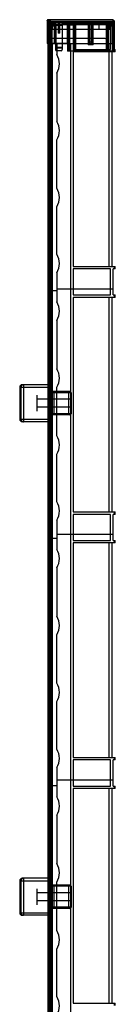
# Model space of a CAD drawing. Header units: millimetres. Extents: x 578 to 655, y 142 to 1573.
# Tile 2 of 2: x 578 to 655, y 775 to 1573. Entities that reach past the tile are written whole.
import ezdxf

# ---------------------------------------------------------------- set-up
doc = ezdxf.new("R2010")
doc.units = ezdxf.units.MM
doc.header["$LTSCALE"] = 111.795718
doc.layers.get('0').update_dxf_attribs({"linetype": 'CONTINUOUS'})
doc.layers.add('INTFCLR_14552', color=7, linetype='CONTINUOUS')
doc.layers.add('INTFCLR_40899', color=7, linetype='CONTINUOUS')

msp = doc.modelspace()

# ---------------------------------------------------------------- linework, layer by layer
at = {"color": 7}
for p, q in [((604.43, 1554.02), (604.43, 1571.25)), ((604.43, 1571.25), (651.93, 1570.42)), ((604.43, 1565.67), (651.93, 1565.67)), ((604.72, 1565.67), (604.72, 1571.25)), ((642.51, 1565.67), (642.51, 1570.59)), ((651.43, 1565.67), (651.43, 1570.43)), ((651.93, 1554.02), (651.93, 1570.42)), ((600.9, 1554.02), (600.9, 351.02)), ((600.9, 1554.02), (653.63, 1554.02)), ((601.56, 1554.02), (601.56, 351.02)), ((601.94, 351.02), (601.94, 1554.02)), ((602.83, 1554.02), (602.83, 351.02)), ((603.23, 1554.02), (603.23, 351.02)), ((604.73, 351.02), (604.73, 1554.02)), ((608.27, 1554.02), (608.27, 1545.12)), ((619.43, 161.02), (619.43, 1554.02)), ((621.43, 1554.02), (621.43, 1549.27)), ((621.43, 1549.27), (651.63, 1549.27)), ((651.63, 1549.27), (651.63, 1554.02)), ((653.63, 1549.27), (653.63, 1554.02)), ((653.63, 1549.27), (655.43, 1549.27)), ((654.43, 1549.27), (654.43, 1547.27)), ((655.43, 1547.27), (655.43, 1549.27)), ((621.43, 1547.27), (621.43, 1373.42)), ((655.43, 1547.27), (621.43, 1547.27)), ((650.33, 1547.27), (650.33, 1373.42)), ((652.83, 1373.42), (652.83, 1547.27)), ((608.27, 1530.12), (608.27, 1490.92)), ((608.27, 1436.72), (608.27, 1475.92)), ((608.27, 1383.22), (608.27, 1421.72)), ((621.43, 1373.42), (655.43, 1373.42)), ((654.43, 1373.42), (654.43, 1371.42)), ((655.43, 1371.42), (655.43, 1373.42)), ((608.27, 1368.22), (608.27, 1344.62)), ((621.43, 1371.42), (621.43, 1350.27)), ((651.63, 1371.42), (621.43, 1371.42)), ((651.63, 1350.27), (651.63, 1371.42)), ((653.63, 1350.27), (653.63, 1371.42)), ((655.43, 1371.42), (653.63, 1371.42)), ((608.27, 1353.52), (600.9, 1353.52)), ((653.63, 1355.02), (608.27, 1355.02)), ((621.43, 1350.27), (651.63, 1350.27)), ((653.63, 1350.27), (655.43, 1350.27)), ((654.43, 1350.27), (654.43, 1348.27)), ((655.43, 1348.27), (655.43, 1350.27)), ((621.43, 1348.27), (621.43, 1174.42)), ((655.43, 1348.27), (621.43, 1348.27)), ((650.33, 1348.27), (650.33, 1174.42)), ((652.83, 1174.42), (652.83, 1348.27)), ((608.27, 1329.62), (608.27, 1290.42)), ((608.27, 1236.22), (608.27, 1275.42)), ((608.27, 1182.72), (608.27, 1221.22)), ((621.43, 1174.42), (655.43, 1174.42)), ((654.43, 1174.42), (654.43, 1172.42)), ((655.43, 1172.42), (655.43, 1174.42)), ((608.27, 1167.72), (608.27, 1144.12)), ((621.43, 1172.42), (621.43, 1151.27)), ((651.63, 1172.42), (621.43, 1172.42)), ((651.63, 1151.27), (651.63, 1172.42)), ((653.63, 1151.27), (653.63, 1172.42)), ((655.43, 1172.42), (653.63, 1172.42)), ((608.27, 1153.02), (600.9, 1153.02)), ((653.63, 1156.02), (608.27, 1156.02)), ((621.43, 1151.27), (651.63, 1151.27)), ((621.43, 1149.27), (621.43, 975.42)), ((655.43, 1149.27), (621.43, 1149.27)), ((650.33, 1149.27), (650.33, 975.42)), ((652.83, 975.42), (652.83, 1149.27)), ((653.63, 1151.27), (655.43, 1151.27)), ((654.43, 1151.27), (654.43, 1149.27)), ((655.43, 1149.27), (655.43, 1151.27)), ((608.27, 1129.12), (608.27, 1089.92)), ((608.27, 1035.72), (608.27, 1074.92)), ((608.27, 982.22), (608.27, 1020.72)), ((621.43, 975.42), (655.43, 975.42)), ((654.43, 975.42), (654.43, 973.42)), ((655.43, 973.42), (655.43, 975.42)), ((608.27, 967.22), (608.27, 943.62)), ((621.43, 973.42), (621.43, 952.27)), ((651.63, 973.42), (621.43, 973.42)), ((651.63, 952.27), (651.63, 973.42)), ((653.63, 952.27), (653.63, 973.42)), ((655.43, 973.42), (653.63, 973.42)), ((608.27, 952.52), (600.9, 952.52)), ((653.63, 957.02), (608.27, 957.02)), ((621.43, 952.27), (651.63, 952.27)), ((621.43, 950.27), (621.43, 776.42)), ((655.43, 950.27), (621.43, 950.27)), ((650.33, 950.27), (650.33, 776.42)), ((652.83, 776.42), (652.83, 950.27)), ((653.63, 952.27), (655.43, 952.27)), ((654.43, 952.27), (654.43, 950.27)), ((655.43, 950.27), (655.43, 952.27)), ((608.27, 928.62), (608.27, 889.42)), ((608.27, 835.22), (608.27, 874.42)), ((608.27, 781.72), (608.27, 820.22)), ((621.43, 776.42), (655.43, 776.42)), ((654.43, 776.42), (654.43, 774.42)), ((655.43, 774.42), (655.43, 776.42))]:
    msp.add_line(p, q, dxfattribs=at)
for centre in [(595.2, 1537.62), (595.2, 1483.42), (595.2, 1429.22), (595.2, 1375.72), (595.2, 1337.12), (595.2, 1282.92), (595.2, 1228.72), (595.2, 1175.22), (595.2, 1136.62), (595.2, 1082.42), (595.2, 1028.22), (595.2, 974.72), (595.2, 936.12), (595.2, 881.92), (595.2, 827.72), (595.2, 774.22)]:
    msp.add_arc(centre, 15.06, 330.13717, 29.86283, dxfattribs=at)
at = {"layer": 'INTFCLR_14552', "color": 7}
for p, q in [((603.23, 1277.55), (580.23, 1277.55)), ((581.23, 1277.55), (581.23, 1247.55)), ((603.23, 1277.55), (603.23, 1247.55)), ((578.23, 1275.55), (578.23, 1249.55)), ((578.23, 1275.55), (603.23, 1275.55)), ((579.23, 1275.55), (579.23, 1249.55)), ((591.93, 1269.05), (591.93, 1256.05)), ((618.73, 1272.05), (603.23, 1272.05)), ((619.73, 1271.05), (603.23, 1271.05)), ((605.72, 1272.05), (605.72, 1253.05)), ((605.73, 1272.05), (605.73, 1253.05)), ((617.73, 1272.05), (617.73, 1253.05)), ((619.73, 1271.05), (619.73, 1254.05)), ((619.73, 1265.8), (591.93, 1265.8)), ((619.73, 1259.3), (591.93, 1259.3)), ((619.73, 1254.05), (603.23, 1254.05)), ((618.73, 1253.05), (603.23, 1253.05)), ((578.23, 1249.55), (603.23, 1249.55)), ((603.23, 1247.55), (580.23, 1247.55)), ((578.23, 875.55), (578.23, 849.55)), ((578.23, 875.55), (603.23, 875.55)), ((579.23, 875.55), (579.23, 849.55)), ((603.23, 877.55), (580.23, 877.55)), ((581.23, 877.55), (581.23, 847.55)), ((603.23, 877.55), (603.23, 847.55)), ((618.73, 872.05), (603.23, 872.05)), ((619.73, 871.05), (603.23, 871.05)), ((605.72, 872.05), (605.72, 853.05)), ((605.73, 872.05), (605.73, 853.05)), ((617.73, 872.05), (617.73, 853.05)), ((619.73, 871.05), (619.73, 854.05)), ((591.93, 869.05), (591.93, 856.05)), ((619.73, 865.8), (591.93, 865.8)), ((619.73, 859.3), (591.93, 859.3)), ((619.73, 854.05), (603.23, 854.05)), ((578.23, 849.55), (603.23, 849.55)), ((603.23, 847.55), (580.23, 847.55)), ((618.73, 853.05), (603.23, 853.05))]:
    msp.add_line(p, q, dxfattribs=at)
for centre, radius, start, end in [((580.23, 1275.55), 2, 90, 180), ((581.23, 1275.55), 2, 90, 180), ((618.73, 1271.05), 1, 0, 90), ((618.73, 1254.05), 1, 270, 360), ((580.23, 1249.55), 2, 180, 270), ((581.23, 1249.55), 2, 180, 270), ((580.23, 875.55), 2, 90, 180), ((581.23, 875.55), 2, 90, 180), ((618.73, 871.05), 1, 0, 90), ((618.73, 854.05), 1, 270, 360), ((580.23, 849.55), 2, 180, 270), ((581.23, 849.55), 2, 180, 270)]:
    msp.add_arc(centre, radius, start, end, dxfattribs=at)
for points, knots in [([(581.28, 1277.55), (581.1, 1277.55), (580.76, 1277.51), (580.28, 1277.32), (579.85, 1277.02), (579.5, 1276.6), (579.28, 1276.09), (579.23, 1275.73), (579.23, 1275.55)], [0, 0, 0, 0, 0.166131, 0.319747, 0.484431, 0.659461, 0.833334, 1, 1, 1, 1]), ([(579.23, 1249.55), (579.23, 1249.37), (579.28, 1249.01), (579.5, 1248.51), (579.85, 1248.09), (580.28, 1247.78), (580.76, 1247.59), (581.1, 1247.55), (581.28, 1247.55)], [0, 0, 0, 0, 0.167006, 0.340232, 0.514052, 0.678284, 0.832062, 1, 1, 1, 1]), ([(581.28, 877.55), (581.1, 877.55), (580.76, 877.51), (580.28, 877.32), (579.85, 877.02), (579.5, 876.6), (579.28, 876.09), (579.23, 875.73), (579.23, 875.55)], [0, 0, 0, 0, 0.166131, 0.319747, 0.484431, 0.659461, 0.833334, 1, 1, 1, 1]), ([(579.23, 849.55), (579.23, 849.37), (579.28, 849.01), (579.5, 848.51), (579.85, 848.09), (580.28, 847.78), (580.76, 847.59), (581.1, 847.55), (581.28, 847.55)], [0, 0, 0, 0, 0.167006, 0.340232, 0.514052, 0.678284, 0.832062, 1, 1, 1, 1])]:
    msp.add_open_spline(points, degree=3, knots=knots, dxfattribs=at)
at = {"layer": 'INTFCLR_40899', "color": 7}
for p, q in [((600.42, 1572.82), (600.42, 1554.02)), ((601.04, 1572.93), (601.04, 1554.02)), ((601.04, 1572.93), (602.03, 1572.93)), ((601.04, 1572.93), (601.43, 1572.93)), ((601.04, 1572.62), (602.03, 1572.62)), ((601.04, 1572.62), (601.43, 1572.62)), ((601.05, 1572.16), (601.05, 1554.02)), ((601.05, 1572.16), (602.03, 1572.16)), ((601.05, 1572.16), (601.43, 1572.16)), ((601.43, 1573.33), (601.43, 1554.02)), ((602.03, 1573.33), (601.43, 1573.33)), ((602.03, 1573.33), (601.43, 1573.33)), ((601.43, 1573.33), (602.03, 1573.33)), ((602.03, 1573.02), (601.43, 1573.02)), ((601.43, 1573.02), (602.03, 1573.02)), ((602.03, 1573.02), (601.43, 1573.02)), ((601.43, 1572.56), (601.43, 1554.02)), ((602.03, 1572.56), (601.43, 1572.56)), ((602.03, 1572.56), (601.43, 1572.56)), ((601.43, 1572.56), (602.03, 1572.56)), ((602.03, 1573.33), (602.03, 1554.02)), ((602.35, 1573.33), (602.03, 1573.33)), ((602.59, 1573.33), (602.24, 1573.33)), ((602.43, 1572.95), (602.43, 1554.02)), ((602.7, 1573.33), (602.49, 1573.33)), ((602.77, 1573.33), (602.69, 1573.33)), ((602.83, 1573.34), (602.83, 1573.35)), ((602.83, 1572.98), (602.83, 1572.61)), ((653.43, 1573.35), (653.43, 1570.51)), ((654.43, 1572.35), (654.43, 1547.92)), ((600.39, 1571.74), (600.39, 1554.02)), ((601.05, 1571.24), (602.03, 1571.24)), ((601.05, 1571.24), (601.43, 1571.24)), ((602.03, 1571.64), (601.43, 1571.64)), ((601.43, 1571.64), (602.03, 1571.64)), ((602.03, 1571.64), (601.43, 1571.64)), ((601.59, 1570.63), (601.59, 1554.02)), ((601.62, 1571.72), (601.62, 1554.02)), ((603.63, 1571.81), (602.07, 1571.81)), ((602.07, 1571.81), (602.07, 1554.02)), ((603.63, 1571.56), (602.07, 1571.56)), ((603.63, 1570.99), (602.07, 1570.99)), ((603.62, 1570.99), (602.07, 1570.99)), ((602.07, 1570.21), (603.63, 1570.21)), ((602.43, 1570.4), (602.43, 1570.4)), ((602.43, 1570.39), (602.44, 1570.38)), ((602.83, 1571.56), (602.83, 1570.8)), ((606.13, 1570.78), (602.84, 1570.78)), ((603.62, 1571.24), (603.63, 1570.99)), ((603.63, 1571.85), (603.63, 1571.81)), ((652.93, 1571.85), (603.63, 1571.85)), ((603.63, 1571.81), (603.63, 1571.56)), ((603.63, 1571.32), (603.63, 1571.56)), ((603.63, 1571.38), (634.93, 1571.38)), ((603.63, 1571.31), (603.63, 1571.32)), ((652.93, 1571.32), (603.63, 1571.32)), ((603.63, 1571.31), (603.63, 1570.99)), ((652.93, 1571.31), (603.63, 1571.31)), ((603.63, 1570.99), (603.63, 1570.21)), ((603.63, 1570.21), (603.63, 1570.01)), ((603.63, 1570.21), (603.63, 1570.01)), ((603.63, 1570.01), (603.63, 1569.78)), ((603.63, 1570.01), (606.13, 1570.01)), ((603.63, 1569.78), (603.63, 1569.53)), ((603.63, 1569.78), (603.63, 1569.52)), ((606.13, 1569.78), (603.63, 1569.78)), ((603.63, 1569.53), (605.93, 1569.53)), ((603.63, 1569.52), (603.63, 1554.02)), ((603.63, 1569.52), (607.13, 1569.52)), ((605.93, 1569.28), (603.63, 1569.28)), ((605.93, 1568.52), (603.63, 1568.52)), ((606.13, 1568.12), (603.63, 1568.12)), ((603.93, 1569.29), (603.93, 1554.02)), ((607.13, 1569.29), (603.93, 1569.29)), ((605.93, 1569.53), (605.93, 1554.02)), ((606.13, 1571.35), (606.13, 1570.78)), ((612.63, 1571.35), (606.13, 1571.35)), ((606.13, 1570.78), (606.13, 1570.01)), ((606.13, 1570.01), (606.13, 1569.78)), ((606.13, 1570.01), (606.13, 1569.78)), ((606.13, 1569.78), (606.13, 1554.02)), ((607.13, 1570.35), (607.13, 1570.04)), ((607.13, 1570.04), (607.13, 1569.52)), ((607.13, 1570.04), (607.13, 1569.52)), ((607.13, 1570.04), (609.18, 1570.04)), ((607.13, 1570.04), (609.18, 1570.04)), ((607.13, 1569.52), (607.13, 1549.09)), ((612.63, 1568.52), (607.13, 1568.52)), ((607.53, 1568.52), (607.53, 1554.02)), ((609.18, 1570.04), (609.18, 1570.35)), ((609.18, 1570.35), (609.18, 1570.04)), ((609.18, 1570.35), (610.68, 1570.35)), ((609.18, 1570.35), (610.68, 1570.35)), ((609.18, 1570.04), (609.18, 1562.52)), ((610.68, 1570.35), (610.68, 1570.04)), ((610.68, 1570.35), (610.68, 1570.04)), ((610.68, 1562.52), (610.68, 1570.04)), ((610.68, 1570.04), (612.63, 1570.04)), ((610.68, 1570.04), (612.63, 1570.04)), ((612.63, 1571.35), (612.63, 1570.97)), ((612.63, 1570.97), (612.63, 1570.04)), ((617.93, 1570.97), (612.63, 1570.97)), ((612.63, 1570.97), (617.93, 1570.97)), ((617.93, 1570.97), (612.63, 1570.97)), ((612.63, 1570.04), (612.63, 1569.52)), ((616.54, 1569.98), (612.63, 1569.98)), ((612.63, 1569.52), (612.63, 1549.09)), ((612.63, 1569.52), (618.43, 1569.52)), ((616.53, 1569.8), (616.53, 1554.02)), ((616.93, 1569.8), (616.53, 1569.8)), ((616.93, 1569.93), (616.54, 1569.98)), ((616.93, 1569.8), (616.93, 1569.84)), ((616.93, 1569.8), (616.93, 1547.92)), ((616.93, 1569.51), (622.93, 1569.51)), ((617.93, 1570.97), (617.93, 1570.51)), ((617.93, 1570.51), (617.93, 1547.92)), ((621.93, 1570.51), (617.93, 1570.51)), ((617.93, 1570.5), (621.93, 1570.51)), ((621.93, 1570.51), (617.93, 1570.5)), ((618.43, 1569.52), (618.42, 1569.07)), ((618.42, 1569.07), (621.42, 1569.06)), ((618.43, 1569.52), (618.43, 1569.06)), ((618.43, 1569.06), (618.43, 1547.92)), ((618.43, 1569.06), (621.43, 1569.06)), ((621.42, 1569.06), (621.43, 1569.52)), ((621.43, 1569.52), (621.43, 1569.06)), ((621.43, 1569.52), (652.93, 1569.52)), ((621.43, 1569.06), (621.43, 1547.92)), ((621.69, 1569.92), (621.78, 1569.94)), ((621.69, 1569.92), (621.69, 1569.42)), ((622.31, 1569.87), (621.69, 1569.92)), ((621.69, 1569.82), (622.31, 1569.87)), ((621.78, 1569.79), (621.69, 1569.82)), ((622.62, 1569.42), (621.69, 1569.42)), ((621.78, 1569.94), (621.78, 1569.42)), ((621.78, 1569.94), (622.62, 1569.87)), ((622.62, 1569.87), (621.78, 1569.79)), ((621.93, 1570.97), (621.93, 1570.51)), ((649.43, 1570.97), (621.93, 1570.97)), ((621.93, 1570.97), (621.93, 1570.51)), ((621.93, 1570.51), (621.93, 1547.92)), ((622.31, 1569.87), (622.31, 1569.42)), ((622.62, 1569.87), (622.62, 1569.42)), ((623.31, 1569.98), (622.92, 1569.93)), ((622.93, 1569.84), (622.93, 1569.8)), ((622.93, 1569.8), (622.93, 1547.92)), ((623.33, 1569.8), (622.93, 1569.8)), ((648.04, 1569.98), (623.31, 1569.98)), ((623.33, 1569.8), (623.33, 1547.92)), ((625.11, 1569.96), (625.15, 1569.98)), ((625.11, 1569.93), (625.11, 1569.96)), ((625.11, 1569.42), (625.11, 1569.93)), ((625.15, 1569.9), (625.11, 1569.93)), ((625.11, 1569.42), (626.75, 1569.42)), ((625.15, 1569.98), (625.28, 1570.01)), ((625.15, 1569.98), (625.15, 1569.42)), ((625.28, 1569.87), (625.15, 1569.9)), ((625.28, 1570.01), (625.46, 1570.03)), ((625.28, 1570.01), (625.28, 1569.42)), ((625.46, 1569.85), (625.28, 1569.87)), ((625.37, 1569.96), (625.37, 1569.42)), ((625.42, 1569.98), (625.42, 1569.42)), ((625.46, 1570.03), (625.46, 1569.42)), ((625.46, 1570.03), (625.68, 1570.03)), ((625.68, 1569.85), (625.46, 1569.85)), ((625.5, 1569.99), (625.5, 1569.42)), ((625.64, 1570), (625.64, 1569.42)), ((625.64, 1570), (626.48, 1570)), ((626.48, 1569.89), (625.64, 1569.89)), ((625.68, 1570.03), (625.68, 1569.42)), ((625.68, 1570.03), (626.75, 1570.03)), ((626.48, 1569.85), (625.68, 1569.85)), ((626.48, 1570), (626.48, 1569.85)), ((626.48, 1569.69), (626.48, 1569.85)), ((626.48, 1569.69), (626.48, 1569.42)), ((626.75, 1569.69), (626.48, 1569.69)), ((626.75, 1570.03), (626.75, 1569.69)), ((626.75, 1569.69), (626.75, 1569.42)), ((627.1, 1569.96), (627.15, 1569.98)), ((627.1, 1569.93), (627.1, 1569.96)), ((627.1, 1569.42), (627.1, 1569.93)), ((627.15, 1569.9), (627.1, 1569.93)), ((627.1, 1569.42), (628.74, 1569.42)), ((627.15, 1569.98), (627.28, 1570.01)), ((627.15, 1569.98), (627.15, 1569.42)), ((627.28, 1569.87), (627.15, 1569.9)), ((627.28, 1570.01), (627.46, 1570.03)), ((627.28, 1570.01), (627.28, 1569.42)), ((627.46, 1569.85), (627.28, 1569.87)), ((627.37, 1569.96), (627.37, 1569.42)), ((627.41, 1569.98), (627.41, 1569.42)), ((627.46, 1570.03), (627.46, 1569.42)), ((627.46, 1570.03), (627.68, 1570.03)), ((627.68, 1569.85), (627.46, 1569.85)), ((627.5, 1569.99), (627.5, 1569.42)), ((627.63, 1570), (627.63, 1569.42)), ((627.63, 1570), (628.48, 1570)), ((628.48, 1569.89), (627.63, 1569.89)), ((627.68, 1570.03), (627.68, 1569.42)), ((627.68, 1570.03), (628.74, 1570.03)), ((628.48, 1569.85), (627.68, 1569.85)), ((628.48, 1570), (628.48, 1569.85)), ((628.48, 1569.69), (628.48, 1569.85)), ((628.48, 1569.69), (628.48, 1569.42)), ((628.74, 1569.69), (628.48, 1569.69)), ((628.74, 1570.03), (628.74, 1569.69)), ((628.74, 1569.69), (628.74, 1569.42)), ((631.22, 1569.87), (632.07, 1569.94)), ((631.22, 1569.87), (631.22, 1569.42)), ((632.07, 1569.79), (631.22, 1569.87)), ((632.16, 1569.42), (631.22, 1569.42)), ((632.16, 1569.92), (631.54, 1569.87)), ((631.54, 1569.87), (631.54, 1569.42)), ((631.54, 1569.87), (632.16, 1569.82)), ((632.07, 1569.94), (632.07, 1569.42)), ((632.07, 1569.94), (632.16, 1569.92)), ((632.16, 1569.82), (632.07, 1569.79)), ((632.16, 1569.92), (632.16, 1569.42)), ((633.43, 1571.73), (633.43, 1571.7)), ((634.15, 1571.73), (633.43, 1571.73)), ((633.43, 1571.7), (633.43, 1570.69)), ((634.15, 1571.7), (633.43, 1571.7)), ((633.43, 1570.69), (633.43, 1570.58)), ((633.43, 1570.69), (634.15, 1570.69)), ((633.43, 1570.69), (634.15, 1570.69)), ((633.43, 1570.58), (633.43, 1570.65)), ((633.43, 1570.58), (633.43, 1553.02)), ((634.15, 1570.58), (633.43, 1570.58)), ((634.15, 1570.58), (633.43, 1570.58)), ((634.15, 1571.73), (634.15, 1553.02)), ((634.92, 1570.17), (634.93, 1570.51)), ((636.12, 1570.17), (634.92, 1570.17)), ((634.93, 1571.85), (634.93, 1571.75)), ((634.93, 1571.82), (636.13, 1571.82)), ((634.93, 1571.67), (634.93, 1571.75)), ((634.93, 1571.38), (634.93, 1571.67)), ((634.93, 1571.54), (636.13, 1571.54)), ((634.93, 1571.24), (634.93, 1571.38)), ((634.93, 1571.24), (634.93, 1570.76)), ((634.93, 1571.02), (636.13, 1571.02)), ((634.93, 1570.76), (634.93, 1570.51)), ((634.93, 1570.51), (634.93, 1570.17)), ((634.93, 1570.17), (634.93, 1553.02)), ((636.13, 1570.17), (634.93, 1570.17)), ((636.13, 1570.51), (636.12, 1570.17)), ((636.13, 1571.75), (636.13, 1571.85)), ((636.13, 1571.75), (636.13, 1571.67)), ((636.13, 1571.67), (636.13, 1571.38)), ((636.13, 1571.24), (636.13, 1571.38)), ((636.13, 1571.38), (652.93, 1571.38)), ((636.13, 1570.76), (636.13, 1571.24)), ((652.93, 1571.24), (636.13, 1571.24)), ((636.13, 1570.76), (636.13, 1570.51)), ((636.13, 1570.51), (636.13, 1570.17)), ((636.13, 1570.17), (636.13, 1553.02)), ((636.9, 1571.73), (636.9, 1553.02)), ((637.63, 1571.73), (636.9, 1571.73)), ((637.63, 1571.7), (636.9, 1571.7)), ((636.9, 1570.69), (637.63, 1570.69)), ((636.9, 1570.69), (637.63, 1570.69)), ((637.63, 1570.58), (636.9, 1570.58)), ((637.63, 1570.58), (636.9, 1570.58)), ((637.63, 1571.73), (637.63, 1571.7)), ((637.63, 1570.69), (637.63, 1571.7)), ((637.63, 1570.69), (637.63, 1570.58)), ((637.63, 1570.69), (637.63, 1570.62)), ((637.63, 1553.02), (637.63, 1570.58)), ((648.03, 1569.8), (648.03, 1547.92)), ((648.43, 1569.8), (648.03, 1569.8)), ((648.43, 1569.93), (648.04, 1569.98)), ((648.43, 1569.8), (648.43, 1569.84)), ((648.43, 1569.8), (648.43, 1547.92)), ((654.43, 1569.51), (648.43, 1569.51)), ((648.93, 1570.1), (648.93, 1569.87)), ((648.93, 1570.1), (652.93, 1570.1)), ((648.93, 1569.87), (648.93, 1570.1)), ((648.93, 1570.1), (652.92, 1570.1)), ((648.93, 1569.87), (648.93, 1568.12)), ((652.93, 1569.87), (648.93, 1569.87)), ((652.93, 1569.87), (648.93, 1569.87)), ((652.93, 1568.12), (648.93, 1568.12)), ((649.28, 1570.07), (649.28, 1560.14)), ((649.32, 1570.07), (649.28, 1570.07)), ((649.32, 1571.69), (649.32, 1570.07)), ((652.93, 1571.69), (649.32, 1571.69)), ((649.78, 1571.62), (649.32, 1571.69)), ((649.78, 1570.07), (649.32, 1570.07)), ((649.43, 1570.97), (649.43, 1570.51)), ((649.43, 1570.51), (649.43, 1547.92)), ((653.43, 1570.51), (649.43, 1570.51)), ((649.78, 1571.62), (649.78, 1570.07)), ((652.93, 1571.62), (649.78, 1571.62)), ((649.78, 1570.07), (652.93, 1570.07)), ((649.93, 1570.86), (649.93, 1570.83)), ((652.93, 1570.86), (649.93, 1570.86)), ((649.93, 1570.83), (649.93, 1547.92)), ((649.93, 1570.83), (652.93, 1570.83)), ((652.93, 1569.33), (649.93, 1569.33)), ((649.93, 1569.3), (652.93, 1569.3)), ((652.93, 1569.06), (649.93, 1569.06)), ((652.93, 1571.85), (652.93, 1571.69)), ((652.93, 1571.69), (652.93, 1571.62)), ((652.93, 1571.62), (652.93, 1571.32)), ((652.93, 1571.31), (652.93, 1571.32)), ((652.93, 1570.1), (652.93, 1571.31)), ((652.93, 1570.1), (652.93, 1569.87)), ((652.93, 1569.87), (652.93, 1569.52)), ((652.93, 1569.52), (652.93, 1547.92)), ((653.43, 1570.51), (653.43, 1547.92)), ((647.28, 1558.14), (603.63, 1558.14)), ((610.68, 1562.52), (609.18, 1562.52)), ((616.93, 1554.02), (600.39, 1554.02)), ((612.63, 1550.7), (607.13, 1550.7)), ((612.63, 1550.2), (607.13, 1550.2)), ((611.63, 1548.09), (608.13, 1548.09)), ((637.63, 1553.02), (633.43, 1553.02)), ((636.13, 1555.02), (634.93, 1555.02)), ((654.43, 1547.92), (616.93, 1547.92))]:
    msp.add_line(p, q, dxfattribs=at)
for points in [[(601.33, 1572.54), (600.69, 1572.27), (600.39, 1571.74)], [(601.4, 1573.33), (601.15, 1573.31), (600.94, 1573.28), (600.78, 1573.25), (600.6, 1573.16), (600.42, 1572.82)], [(602.51, 1572.46), (602.67, 1572.58), (602.68, 1572.59), (602.55, 1572.57), (602.32, 1572.56), (602.03, 1572.56)], [(602.43, 1572.94), (602.46, 1573.1), (602.55, 1573.23), (602.67, 1573.3), (602.77, 1573.33), (602.79, 1573.33), (602.75, 1573.33)], [(602.43, 1572.94), (602.47, 1573.12), (602.58, 1573.25), (602.72, 1573.32), (602.79, 1573.33), (602.77, 1573.33)], [(602.43, 1572.58), (602.45, 1572.72), (602.52, 1572.84)], [(602.43, 1572.58), (602.45, 1572.71), (602.51, 1572.83)], [(602.43, 1572.22), (602.52, 1572.47), (602.68, 1572.58), (602.68, 1572.59)], [(653.43, 1573.35), (636.46, 1573.27), (619.59, 1573.3), (602.83, 1573.35)], [(602.44, 1570.38), (602.43, 1570.39), (602.43, 1570.4)], [(602.83, 1570.8), (602.83, 1570.79), (602.83, 1570.79), (602.84, 1570.78)], [(602.84, 1570.78), (602.83, 1570.79), (602.83, 1570.79), (602.83, 1570.8)]]:
    msp.add_lwpolyline(points, dxfattribs=at)
for centre, radius, start, end in [((601.43, 1572.16), 0.4, 90, 105.94833), ((601.43, 1572.93), 0.4, 89.99696, 93.1843), ((602.83, 1572.95), 0.4, 90, 180), ((602.83, 1572.94), 0.4, 90.00002, 179.99923), ((602.83, 1572.58), 0.4, 89.96683, 179.96595), ((653.43, 1572.35), 1, 0, 90), ((601.46, 1571.23), 0.414, 135.79508, 178.48094), ((605.18, 473.15), 1096.63, 89.95081, 90.08136), ((606.93, 1803.55), 234.02, 269.7531, 270.04689), ((617.95, 1569.8), 1.42, 172.74211, 179.9976), ((617.95, 1569.8), 1.42, 172.73437, 180.00533), ((617.91, 1569.51), 0.987, 134.67916, 179.9321), ((617.96, 1569.8), 1.03, 172.78788, 179.99643), ((621.94, 1569.51), 0.987, 0.06791, 45.32083), ((621.89, 1569.8), 1.03, 359.99305, 7.18214), ((621.89, 1569.8), 1.03, 0.00219, 7.21059), ((621.9, 1569.8), 1.43, 0.00422, 7.25532), ((621.9, 1569.8), 1.42, 359.9948, 7.26548), ((834.09, 1569.23), 199.17, 179.42234, 179.5628), ((803.68, 1569.51), 167.56, 179.40721, 179.57426), ((649.45, 1569.8), 1.42, 172.74211, 179.9976), ((649.45, 1569.8), 1.42, 172.73437, 180.00533), ((649.41, 1569.51), 0.987, 134.67917, 179.93209), ((649.46, 1569.8), 1.03, 172.78788, 179.99643), ((653.43, 1569.5), 1.01, 82.28541, 90.00039), ((647.28, 1560.14), 2, 270, 360), ((608.13, 1549.09), 1, 180.00216, 269.99477), ((611.63, 1549.09), 1, 270.00219, 359.99473)]:
    msp.add_arc(centre, radius, start, end, dxfattribs=at)
for centre, major_axis, ratio, start_param, end_param in [((633.17, 1271.85), (0, 300), 0.231563, 0.111869, 0.112511), ((617.53, 1271.85), (0, 300), 0.231563, -0.113796, -0.113153), ((648.68, 1271.85), (0, 300), 0.694681, 0.11144, 0.111869), ((601.75, 1271.85), (0, 300), 0.694681, -0.114224, -0.113796), ((695.03, 1271.85), (625.19, 0), 0.479854, 1.682023, 1.682237), ((554.25, 1271.85), (625.19, 0), 0.479854, 1.456358, 1.456572), ((635.17, 1271.85), (0, 300), 0.231553, 0.111869, 0.112511), ((619.52, 1271.85), (0, 300), 0.231553, -0.113796, -0.113153), ((650.68, 1271.85), (0, 300), 0.694681, 0.11144, 0.111869), ((603.75, 1271.85), (0, 300), 0.694681, -0.114224, -0.113796), ((697.03, 1271.85), (625.2, 0), 0.479847, 1.682023, 1.682237), ((556.24, 1271.85), (625.2, 0), 0.479847, 1.456358, 1.456572)]:
    msp.add_ellipse(centre, major_axis=major_axis, ratio=ratio, start_param=start_param, end_param=end_param, dxfattribs=at)
for points, knots in [([(601.05, 1572.16), (600.92, 1572.12), (600.72, 1572.06), (600.48, 1571.93), (600.39, 1571.8), (600.39, 1571.74)], [0, 0, 0, 0, 0.474895, 0.794847, 1, 1, 1, 1]), ([(600.42, 1572.82), (600.42, 1572.83), (600.49, 1572.87), (600.6, 1572.89), (600.79, 1572.91), (600.95, 1572.92), (601.04, 1572.93)], [0, 0, 0, 0, 0.083259, 0.271645, 0.576771, 1, 1, 1, 1]), ([(601.04, 1572.62), (600.92, 1572.64), (600.73, 1572.68), (600.54, 1572.74), (600.42, 1572.79), (600.42, 1572.82)], [0, 0, 0, 0, 0.534475, 0.864503, 1, 1, 1, 1]), ([(600.42, 1572.82), (600.42, 1572.79), (600.54, 1572.74), (600.73, 1572.68), (600.92, 1572.64), (601.04, 1572.62)], [0, 0, 0, 0, 0.135497, 0.465525, 1, 1, 1, 1]), ([(601.43, 1572.56), (601.27, 1572.51), (601.02, 1572.46), (600.71, 1572.14), (601.03, 1571.81), (601.27, 1571.71), (601.43, 1571.64)], [0, 0, 0, 0, 0.318624, 0.486049, 0.664503, 1, 1, 1, 1]), ([(601.43, 1573.02), (601.34, 1573.04), (601.19, 1573.07), (600.99, 1573.12), (600.89, 1573.16), (600.81, 1573.21), (600.83, 1573.24), (600.86, 1573.26), (600.91, 1573.27), (600.98, 1573.28), (601.06, 1573.3), (601.21, 1573.31), (601.34, 1573.32), (601.43, 1573.33)], [0, 0, 0, 0, 0.211953, 0.366036, 0.462763, 0.506856, 0.523192, 0.549337, 0.588659, 0.642044, 0.709793, 0.792018, 1, 1, 1, 1]), ([(601.43, 1573.33), (601.27, 1573.32), (601.12, 1573.33), (600.74, 1573.22), (601.12, 1573.07), (601.27, 1573.05), (601.43, 1573.02)], [0, 0, 0, 0, 0.360835, 0.491893, 0.630765, 1, 1, 1, 1]), ([(601.43, 1573.02), (601.27, 1573.05), (601.12, 1573.07), (600.74, 1573.22), (601.12, 1573.33), (601.27, 1573.32), (601.43, 1573.33)], [0, 0, 0, 0, 0.369234, 0.508105, 0.639164, 1, 1, 1, 1]), ([(601.15, 1573.21), (601.13, 1573.19), (601.08, 1573.13), (601.05, 1573.03), (601.04, 1572.96), (601.04, 1572.93)], [0, 0, 0, 0, 0.331399, 0.665075, 1, 1, 1, 1]), ([(601.15, 1572.9), (601.13, 1572.88), (601.09, 1572.82), (601.05, 1572.73), (601.04, 1572.66), (601.04, 1572.62)], [0, 0, 0, 0, 0.332195, 0.665995, 1, 1, 1, 1]), ([(601.05, 1573.02), (601.06, 1573.06), (601.09, 1573.14), (601.18, 1573.25), (601.29, 1573.31), (601.38, 1573.33), (601.43, 1573.33)], [0, 0, 0, 0, 0.25278, 0.503655, 0.75248, 1, 1, 1, 1]), ([(601.05, 1572.71), (601.06, 1572.76), (601.09, 1572.84), (601.18, 1572.94), (601.3, 1573.01), (601.38, 1573.02), (601.43, 1573.02)], [0, 0, 0, 0, 0.254868, 0.505856, 0.753709, 1, 1, 1, 1]), ([(601.43, 1572.56), (601.41, 1572.56), (601.34, 1572.55), (601.25, 1572.52), (601.16, 1572.45), (601.09, 1572.36), (601.06, 1572.29), (601.06, 1572.25)], [0, 0, 0, 0, 0.155254, 0.359252, 0.559312, 0.7804, 1, 1, 1, 1]), ([(601.43, 1573.02), (601.39, 1573.02), (601.32, 1573.01), (601.23, 1572.97), (601.18, 1572.93), (601.15, 1572.9)], [0, 0, 0, 0, 0.331112, 0.664422, 1, 1, 1, 1]), ([(602.83, 1573.34), (602.81, 1573.33), (602.75, 1573.33), (602.59, 1573.33), (602.34, 1573.33), (602.14, 1573.33), (602.03, 1573.33)], [0, 0, 0, 0, 0.062812, 0.240046, 0.579945, 1, 1, 1, 1]), ([(602.03, 1573.33), (602.09, 1573.33), (602.21, 1573.33), (602.39, 1573.33), (602.55, 1573.33), (602.7, 1573.33), (602.78, 1573.33), (602.83, 1573.34)], [0, 0, 0, 0, 0.234962, 0.461446, 0.676174, 0.838977, 1, 1, 1, 1]), ([(602.83, 1573.34), (602.77, 1573.33), (602.66, 1573.33), (602.48, 1573.33), (602.26, 1573.33), (602.11, 1573.33), (602.03, 1573.33)], [0, 0, 0, 0, 0.191858, 0.413576, 0.692784, 1, 1, 1, 1]), ([(602.03, 1573.33), (602.11, 1573.33), (602.27, 1573.33), (602.48, 1573.33), (602.67, 1573.33), (602.78, 1573.33), (602.83, 1573.34)], [0, 0, 0, 0, 0.310016, 0.588145, 0.808596, 1, 1, 1, 1]), ([(602.83, 1572.98), (602.78, 1573), (602.67, 1573.01), (602.49, 1573.02), (602.27, 1573.02), (602.11, 1573.02), (602.03, 1573.02)], [0, 0, 0, 0, 0.178826, 0.403377, 0.688241, 1, 1, 1, 1]), ([(602.03, 1573.02), (602.11, 1573.02), (602.27, 1573.02), (602.49, 1573.02), (602.67, 1573.01), (602.78, 1573), (602.83, 1572.98)], [0, 0, 0, 0, 0.319939, 0.595846, 0.812315, 1, 1, 1, 1]), ([(602.03, 1573.02), (602.11, 1573.02), (602.27, 1573.02), (602.48, 1573.02), (602.67, 1573.01), (602.78, 1573), (602.83, 1572.98)], [0, 0, 0, 0, 0.307901, 0.586625, 0.80748, 1, 1, 1, 1]), ([(602.83, 1572.98), (602.78, 1573), (602.67, 1573.01), (602.48, 1573.02), (602.26, 1573.02), (602.11, 1573.02), (602.03, 1573.02)], [0, 0, 0, 0, 0.193153, 0.414204, 0.692709, 1, 1, 1, 1]), ([(602.03, 1572.93), (602.08, 1572.93), (602.15, 1572.93), (602.25, 1572.93), (602.31, 1572.93), (602.35, 1572.93), (602.39, 1572.93), (602.41, 1572.94), (602.43, 1572.93), (602.43, 1572.94)], [0, 0, 0, 0, 0.38237, 0.555299, 0.706708, 0.830256, 0.922276, 0.979791, 1, 1, 1, 1]), ([(602.03, 1572.62), (602.08, 1572.62), (602.17, 1572.62), (602.28, 1572.62), (602.35, 1572.61), (602.39, 1572.6), (602.41, 1572.6), (602.43, 1572.59), (602.43, 1572.58)], [0, 0, 0, 0, 0.377832, 0.69872, 0.821422, 0.913568, 0.972891, 1, 1, 1, 1]), ([(602.03, 1572.56), (602.11, 1572.56), (602.28, 1572.56), (602.5, 1572.57), (602.69, 1572.58), (602.78, 1572.6), (602.83, 1572.61)], [0, 0, 0, 0, 0.317498, 0.636601, 0.827423, 1, 1, 1, 1]), ([(602.83, 1572.61), (602.81, 1572.61), (602.76, 1572.59), (602.66, 1572.58), (602.5, 1572.57), (602.28, 1572.56), (602.11, 1572.56), (602.03, 1572.56)], [0, 0, 0, 0, 0.062596, 0.184554, 0.378956, 0.685696, 1, 1, 1, 1]), ([(602.03, 1572.16), (602.08, 1572.16), (602.17, 1572.16), (602.3, 1572.17), (602.37, 1572.19), (602.43, 1572.2), (602.43, 1572.22)], [0, 0, 0, 0, 0.374501, 0.693119, 0.908242, 1, 1, 1, 1]), ([(602.43, 1572.22), (602.43, 1572.2), (602.37, 1572.19), (602.3, 1572.17), (602.17, 1572.16), (602.08, 1572.16), (602.03, 1572.16)], [0, 0, 0, 0, 0.091769, 0.306865, 0.625461, 1, 1, 1, 1]), ([(602.43, 1572.22), (602.43, 1572.32), (602.51, 1572.53), (602.72, 1572.61), (602.83, 1572.61)], [0, 0, 0, 0, 0.495823, 1, 1, 1, 1]), ([(602.43, 1572.22), (602.43, 1572.32), (602.51, 1572.53), (602.72, 1572.61), (602.83, 1572.61)], [0, 0, 0, 0, 0.495826, 1, 1, 1, 1]), ([(600.39, 1571.74), (600.39, 1571.69), (600.48, 1571.55), (600.72, 1571.39), (600.92, 1571.3), (601.05, 1571.24)], [0, 0, 0, 0, 0.204948, 0.527753, 1, 1, 1, 1]), ([(601.06, 1571.34), (601.07, 1571.38), (601.11, 1571.46), (601.2, 1571.56), (601.31, 1571.62), (601.39, 1571.64), (601.43, 1571.64)], [0, 0, 0, 0, 0.260602, 0.512852, 0.758455, 1, 1, 1, 1]), ([(601.43, 1571.64), (601.4, 1571.64), (601.33, 1571.63), (601.24, 1571.59), (601.19, 1571.55), (601.16, 1571.52)], [0, 0, 0, 0, 0.330228, 0.663726, 1, 1, 1, 1]), ([(602.07, 1570.99), (601.98, 1570.96), (601.83, 1570.9), (601.65, 1570.79), (601.59, 1570.68), (601.59, 1570.63)], [0, 0, 0, 0, 0.459046, 0.77826, 1, 1, 1, 1]), ([(601.59, 1570.63), (601.59, 1570.71), (601.75, 1570.89), (601.94, 1570.95), (602.07, 1570.99)], [0, 0, 0, 0, 0.360538, 1, 1, 1, 1]), ([(601.59, 1570.63), (601.59, 1570.59), (601.65, 1570.47), (601.82, 1570.34), (601.98, 1570.26), (602.07, 1570.21)], [0, 0, 0, 0, 0.219791, 0.542049, 1, 1, 1, 1]), ([(602.07, 1570.21), (601.94, 1570.27), (601.75, 1570.37), (601.59, 1570.56), (601.59, 1570.63)], [0, 0, 0, 0, 0.638506, 1, 1, 1, 1]), ([(602.07, 1571.81), (601.98, 1571.81), (601.85, 1571.79), (601.69, 1571.78), (601.64, 1571.73), (601.62, 1571.72)], [0, 0, 0, 0, 0.534909, 0.862908, 1, 1, 1, 1]), ([(601.62, 1571.72), (601.64, 1571.73), (601.69, 1571.78), (601.85, 1571.79), (601.98, 1571.81), (602.07, 1571.81)], [0, 0, 0, 0, 0.137092, 0.465091, 1, 1, 1, 1]), ([(602.07, 1571.56), (601.98, 1571.57), (601.85, 1571.61), (601.69, 1571.65), (601.63, 1571.7), (601.62, 1571.72)], [0, 0, 0, 0, 0.52911, 0.857956, 1, 1, 1, 1]), ([(602.03, 1571.64), (602.11, 1571.64), (602.27, 1571.64), (602.49, 1571.63), (602.67, 1571.61), (602.77, 1571.59), (602.83, 1571.57), (602.83, 1571.56)], [0, 0, 0, 0, 0.297815, 0.586592, 0.834997, 0.940988, 1, 1, 1, 1]), ([(602.03, 1571.64), (602.11, 1571.64), (602.27, 1571.64), (602.48, 1571.63), (602.66, 1571.61), (602.76, 1571.59), (602.82, 1571.57), (602.83, 1571.56)], [0, 0, 0, 0, 0.303102, 0.578554, 0.79803, 0.940736, 1, 1, 1, 1]), ([(602.83, 1571.56), (602.82, 1571.57), (602.76, 1571.59), (602.66, 1571.61), (602.48, 1571.63), (602.27, 1571.64), (602.11, 1571.64), (602.03, 1571.64)], [0, 0, 0, 0, 0.059435, 0.202471, 0.422173, 0.697489, 1, 1, 1, 1]), ([(602.43, 1571.16), (602.43, 1571.17), (602.38, 1571.2), (602.3, 1571.22), (602.17, 1571.24), (602.08, 1571.24), (602.03, 1571.24)], [0, 0, 0, 0, 0.107274, 0.321976, 0.634101, 1, 1, 1, 1]), ([(602.07, 1570.21), (602.24, 1570.21), (602.59, 1570.21), (603.11, 1570.21), (603.45, 1570.21), (603.63, 1570.21)], [0, 0, 0, 0, 0.332538, 0.66572, 1, 1, 1, 1]), ([(602.43, 1571.16), (602.43, 1571.26), (602.51, 1571.47), (602.72, 1571.56), (602.83, 1571.56)], [0, 0, 0, 0, 0.498949, 1, 1, 1, 1]), ([(602.43, 1570.4), (602.43, 1570.5), (602.51, 1570.71), (602.72, 1570.8), (602.83, 1570.8)], [0, 0, 0, 0, 0.498504, 1, 1, 1, 1]), ([(602.43, 1570.4), (602.43, 1570.5), (602.51, 1570.71), (602.72, 1570.8), (602.83, 1570.8)], [0, 0, 0, 0, 0.498504, 1, 1, 1, 1]), ([(602.84, 1570.78), (602.73, 1570.78), (602.53, 1570.69), (602.44, 1570.48), (602.44, 1570.38)], [0, 0, 0, 0, 0.500034, 1, 1, 1, 1]), ([(602.84, 1570.78), (602.73, 1570.78), (602.53, 1570.69), (602.44, 1570.48), (602.44, 1570.38)], [0, 0, 0, 0, 0.499131, 1, 1, 1, 1]), ([(603.93, 1569.29), (603.77, 1569.41), (603.48, 1569.62), (603.09, 1569.91), (602.78, 1570.14), (602.57, 1570.28), (602.47, 1570.36), (602.44, 1570.38)], [0, 0, 0, 0, 0.314334, 0.584587, 0.795584, 0.934437, 1, 1, 1, 1]), ([(602.44, 1570.38), (602.47, 1570.36), (602.54, 1570.31), (602.69, 1570.2), (602.91, 1570.04), (603.19, 1569.83), (603.54, 1569.58), (603.79, 1569.39), (603.93, 1569.29)], [0, 0, 0, 0, 0.054843, 0.155533, 0.297622, 0.4885, 0.730798, 1, 1, 1, 1]), ([(602.84, 1570.78), (602.86, 1570.75), (602.92, 1570.67), (603.04, 1570.5), (603.21, 1570.27), (603.41, 1569.99), (603.66, 1569.66), (603.83, 1569.43), (603.93, 1569.29)], [0, 0, 0, 0, 0.05685, 0.172125, 0.328353, 0.533113, 0.730966, 1, 1, 1, 1]), ([(603.93, 1569.29), (603.82, 1569.44), (603.63, 1569.7), (603.34, 1570.09), (603.11, 1570.4), (602.95, 1570.64), (602.86, 1570.74), (602.84, 1570.78)], [0, 0, 0, 0, 0.296532, 0.529874, 0.775619, 0.930911, 1, 1, 1, 1]), ([(602.84, 1570.78), (603.2, 1570.78), (603.93, 1570.78), (605.03, 1570.78), (605.76, 1570.78), (606.13, 1570.78)], [0, 0, 0, 0, 0.332783, 0.666119, 1, 1, 1, 1]), ([(634.93, 1571.24), (632.3, 1571.24), (627.06, 1571.24), (619.21, 1571.24), (611.41, 1571.24), (606.22, 1571.24), (603.63, 1571.24)], [0, 0, 0, 0, 0.251829, 0.502432, 0.751819, 1, 1, 1, 1]), ([(634.93, 1571.24), (630.43, 1571.24), (623.87, 1571.24), (615.29, 1571.24), (610.52, 1571.24), (607.56, 1571.24), (606.47, 1571.24), (605.89, 1571.24), (605.22, 1571.24), (604.45, 1571.24), (603.86, 1571.24), (603.63, 1571.24)], [0, 0, 0, 0, 0.430908, 0.629051, 0.822496, 0.887927, 0.913131, 0.926173, 0.943573, 0.977805, 1, 1, 1, 1]), ([(603.63, 1570.01), (603.85, 1570.01), (604.44, 1570.01), (605.21, 1570.01), (605.81, 1570.01), (606.06, 1570.01), (606.13, 1570.01)], [0, 0, 0, 0, 0.274737, 0.703113, 0.920855, 1, 1, 1, 1]), ([(603.63, 1569.53), (603.85, 1569.53), (604.44, 1569.53), (605.21, 1569.53), (605.74, 1569.53), (605.93, 1569.53)], [0, 0, 0, 0, 0.297546, 0.763271, 1, 1, 1, 1]), ([(607.13, 1569.52), (606.86, 1569.52), (606.46, 1569.52), (606.06, 1569.52), (605.93, 1569.53)], [0, 0, 0, 0, 0.659572, 1, 1, 1, 1]), ([(607.13, 1570.35), (607.13, 1570.45), (607.09, 1570.66), (606.95, 1570.95), (606.72, 1571.17), (606.44, 1571.32), (606.23, 1571.35), (606.13, 1571.35)], [0, 0, 0, 0, 0.201709, 0.401734, 0.601483, 0.800694, 1, 1, 1, 1]), ([(606.13, 1571.35), (606.85, 1571.35), (608.29, 1571.35), (610.46, 1571.35), (611.9, 1571.35), (612.63, 1571.35)], [0, 0, 0, 0, 0.332516, 0.66585, 1, 1, 1, 1]), ([(612.63, 1571.35), (611.9, 1571.35), (610.46, 1571.35), (608.29, 1571.35), (606.85, 1571.35), (606.13, 1571.35)], [0, 0, 0, 0, 0.33415, 0.667484, 1, 1, 1, 1]), ([(606.13, 1570.78), (606.23, 1570.78), (606.44, 1570.75), (606.71, 1570.61), (606.94, 1570.39), (607.09, 1570.11), (607.13, 1569.9), (607.13, 1569.79)], [0, 0, 0, 0, 0.20019, 0.39373, 0.591278, 0.793725, 1, 1, 1, 1]), ([(607.13, 1569.79), (607.13, 1569.89), (607.09, 1570.1), (606.95, 1570.37), (606.73, 1570.6), (606.45, 1570.75), (606.23, 1570.78), (606.13, 1570.78)], [0, 0, 0, 0, 0.198543, 0.391087, 0.588614, 0.79206, 1, 1, 1, 1]), ([(612.63, 1569.83), (612.63, 1569.86), (612.63, 1569.9), (612.63, 1569.97), (612.63, 1570.01), (612.63, 1570.04)], [0, 0, 0, 0, 0.337752, 0.671079, 1, 1, 1, 1]), ([(612.63, 1569.52), (612.63, 1569.56), (612.63, 1569.63), (612.63, 1569.73), (612.63, 1569.8), (612.63, 1569.83)], [0, 0, 0, 0, 0.344059, 0.677504, 1, 1, 1, 1]), ([(612.63, 1569.52), (613.49, 1569.52), (615.43, 1569.52), (617.36, 1569.52), (618.43, 1569.52)], [0, 0, 0, 0, 0.448302, 1, 1, 1, 1]), ([(616.54, 1569.98), (616.57, 1570.13), (616.72, 1570.42), (617.08, 1570.72), (617.49, 1570.9), (617.78, 1570.96), (617.93, 1570.97)], [0, 0, 0, 0, 0.262227, 0.51645, 0.761568, 1, 1, 1, 1]), ([(617.93, 1570.97), (617.78, 1570.96), (617.53, 1570.91), (617.21, 1570.77), (616.96, 1570.62), (616.76, 1570.43), (616.61, 1570.22), (616.55, 1570.05), (616.54, 1569.98)], [0, 0, 0, 0, 0.239718, 0.418421, 0.574005, 0.711998, 0.870221, 1, 1, 1, 1]), ([(617.93, 1570.97), (617.81, 1570.95), (617.62, 1570.88), (617.38, 1570.72), (617.22, 1570.56), (617.09, 1570.38), (616.98, 1570.17), (616.94, 1570.01), (616.93, 1569.93)], [0, 0, 0, 0, 0.229818, 0.397172, 0.552381, 0.677717, 0.835951, 1, 1, 1, 1]), ([(616.93, 1569.93), (616.94, 1570), (616.98, 1570.17), (617.09, 1570.39), (617.23, 1570.58), (617.41, 1570.74), (617.63, 1570.89), (617.82, 1570.95), (617.93, 1570.97)], [0, 0, 0, 0, 0.154043, 0.327045, 0.470409, 0.622726, 0.78908, 1, 1, 1, 1]), ([(617.93, 1570.51), (617.82, 1570.51), (617.62, 1570.47), (617.34, 1570.33), (617.11, 1570.11), (616.96, 1569.83), (616.93, 1569.62), (616.93, 1569.51)], [0, 0, 0, 0, 0.195, 0.394727, 0.5968, 0.79917, 1, 1, 1, 1]), ([(621.43, 1569.52), (626.76, 1569.52), (637.26, 1569.52), (647.76, 1569.52), (652.93, 1569.52)], [0, 0, 0, 0, 0.508175, 1, 1, 1, 1]), ([(621.43, 1569.52), (624.96, 1569.52), (632, 1569.52), (642.5, 1569.53), (649.46, 1569.52), (652.93, 1569.52)], [0, 0, 0, 0, 0.336747, 0.670061, 1, 1, 1, 1]), ([(621.93, 1570.97), (622.07, 1570.96), (622.32, 1570.91), (622.64, 1570.77), (622.89, 1570.62), (623.09, 1570.44), (623.24, 1570.22), (623.3, 1570.06), (623.31, 1569.98)], [0, 0, 0, 0, 0.23857, 0.416654, 0.571572, 0.710162, 0.868852, 1, 1, 1, 1]), ([(622.92, 1569.93), (622.91, 1570), (622.87, 1570.17), (622.76, 1570.39), (622.62, 1570.58), (622.44, 1570.74), (622.21, 1570.89), (622.03, 1570.95), (621.93, 1570.97)], [0, 0, 0, 0, 0.153801, 0.330069, 0.474506, 0.626472, 0.791022, 1, 1, 1, 1]), ([(621.93, 1570.97), (622.07, 1570.96), (622.32, 1570.91), (622.64, 1570.77), (622.89, 1570.62), (623.09, 1570.44), (623.24, 1570.22), (623.3, 1570.06), (623.31, 1569.98)], [0, 0, 0, 0, 0.239102, 0.417174, 0.572684, 0.71079, 0.869129, 1, 1, 1, 1]), ([(621.93, 1570.97), (622.03, 1570.95), (622.22, 1570.89), (622.45, 1570.74), (622.62, 1570.58), (622.76, 1570.39), (622.87, 1570.17), (622.91, 1570), (622.92, 1569.93)], [0, 0, 0, 0, 0.209643, 0.375227, 0.52811, 0.671068, 0.845217, 1, 1, 1, 1]), ([(621.93, 1570.97), (623.65, 1570.97), (629.86, 1570.97), (639.02, 1570.97), (646.46, 1570.97), (649.43, 1570.97)], [0, 0, 0, 0, 0.188488, 0.676541, 1, 1, 1, 1]), ([(649.43, 1570.97), (646.46, 1570.97), (639.02, 1570.97), (629.86, 1570.97), (623.65, 1570.97), (621.93, 1570.97)], [0, 0, 0, 0, 0.323459, 0.811512, 1, 1, 1, 1]), ([(621.93, 1570.51), (622.03, 1570.51), (622.23, 1570.47), (622.52, 1570.33), (622.74, 1570.11), (622.89, 1569.83), (622.93, 1569.62), (622.93, 1569.51)], [0, 0, 0, 0, 0.195, 0.394727, 0.5968, 0.79917, 1, 1, 1, 1]), ([(634.93, 1571.75), (634.82, 1571.75), (634.62, 1571.75), (634.37, 1571.74), (634.21, 1571.74), (634.15, 1571.73)], [0, 0, 0, 0, 0.413621, 0.75395, 1, 1, 1, 1]), ([(634.15, 1571.7), (634.21, 1571.69), (634.37, 1571.69), (634.62, 1571.68), (634.82, 1571.67), (634.93, 1571.67)], [0, 0, 0, 0, 0.246109, 0.586433, 1, 1, 1, 1]), ([(634.15, 1570.69), (634.21, 1570.7), (634.37, 1570.72), (634.62, 1570.74), (634.82, 1570.75), (634.93, 1570.76)], [0, 0, 0, 0, 0.247656, 0.58784, 1, 1, 1, 1]), ([(634.92, 1570.75), (634.82, 1570.75), (634.62, 1570.74), (634.37, 1570.72), (634.21, 1570.7), (634.15, 1570.69)], [0, 0, 0, 0, 0.411033, 0.752061, 1, 1, 1, 1]), ([(634.93, 1570.51), (634.82, 1570.51), (634.62, 1570.52), (634.37, 1570.55), (634.21, 1570.57), (634.15, 1570.58)], [0, 0, 0, 0, 0.412, 0.752168, 1, 1, 1, 1]), ([(634.15, 1570.58), (634.21, 1570.56), (634.37, 1570.54), (634.62, 1570.52), (634.82, 1570.51), (634.93, 1570.51)], [0, 0, 0, 0, 0.246732, 0.586439, 1, 1, 1, 1]), ([(636.9, 1570.69), (636.84, 1570.7), (636.69, 1570.72), (636.43, 1570.74), (636.23, 1570.75), (636.12, 1570.76)], [0, 0, 0, 0, 0.246263, 0.585517, 1, 1, 1, 1]), ([(636.9, 1571.73), (636.84, 1571.74), (636.69, 1571.74), (636.43, 1571.75), (636.23, 1571.75), (636.13, 1571.75)], [0, 0, 0, 0, 0.24605, 0.586379, 1, 1, 1, 1]), ([(636.13, 1571.67), (636.23, 1571.67), (636.43, 1571.68), (636.69, 1571.69), (636.84, 1571.69), (636.9, 1571.7)], [0, 0, 0, 0, 0.413567, 0.753891, 1, 1, 1, 1]), ([(652.93, 1571.24), (651.07, 1571.24), (647.34, 1571.24), (641.74, 1571.24), (638, 1571.24), (636.13, 1571.24)], [0, 0, 0, 0, 0.33205, 0.665338, 1, 1, 1, 1]), ([(636.13, 1570.76), (636.23, 1570.75), (636.43, 1570.74), (636.69, 1570.72), (636.84, 1570.7), (636.9, 1570.69)], [0, 0, 0, 0, 0.41216, 0.752344, 1, 1, 1, 1]), ([(636.9, 1570.58), (636.84, 1570.57), (636.69, 1570.55), (636.43, 1570.52), (636.23, 1570.51), (636.13, 1570.51)], [0, 0, 0, 0, 0.247832, 0.588, 1, 1, 1, 1]), ([(636.13, 1570.51), (636.23, 1570.51), (636.43, 1570.52), (636.69, 1570.54), (636.84, 1570.57), (636.9, 1570.58)], [0, 0, 0, 0, 0.411716, 0.752269, 1, 1, 1, 1]), ([(649.43, 1570.97), (649.28, 1570.96), (649.03, 1570.91), (648.71, 1570.77), (648.46, 1570.62), (648.26, 1570.43), (648.11, 1570.22), (648.05, 1570.05), (648.04, 1569.98)], [0, 0, 0, 0, 0.239718, 0.418421, 0.574005, 0.711998, 0.870221, 1, 1, 1, 1]), ([(648.04, 1569.98), (648.07, 1570.13), (648.22, 1570.42), (648.58, 1570.72), (648.99, 1570.9), (649.28, 1570.96), (649.43, 1570.97)], [0, 0, 0, 0, 0.262227, 0.51645, 0.761568, 1, 1, 1, 1]), ([(648.43, 1569.93), (648.44, 1570), (648.48, 1570.17), (648.59, 1570.39), (648.73, 1570.58), (648.91, 1570.74), (649.13, 1570.89), (649.32, 1570.95), (649.43, 1570.97)], [0, 0, 0, 0, 0.154043, 0.327045, 0.470409, 0.622726, 0.78908, 1, 1, 1, 1]), ([(649.43, 1570.97), (649.31, 1570.95), (649.12, 1570.88), (648.88, 1570.72), (648.72, 1570.56), (648.59, 1570.38), (648.48, 1570.17), (648.44, 1570.01), (648.43, 1569.93)], [0, 0, 0, 0, 0.229818, 0.397172, 0.552381, 0.677717, 0.835951, 1, 1, 1, 1]), ([(649.43, 1570.51), (649.32, 1570.51), (649.12, 1570.47), (648.84, 1570.33), (648.61, 1570.11), (648.46, 1569.83), (648.43, 1569.62), (648.43, 1569.51)], [0, 0, 0, 0, 0.195, 0.394727, 0.5968, 0.79917, 1, 1, 1, 1]), ([(649.43, 1570.51), (649.87, 1570.51), (650.76, 1570.51), (652.09, 1570.5), (652.98, 1570.5), (653.43, 1570.5)], [0, 0, 0, 0, 0.334122, 0.667471, 1, 1, 1, 1]), ([(653.43, 1570.5), (652.98, 1570.5), (652.09, 1570.5), (650.76, 1570.51), (649.87, 1570.51), (649.43, 1570.51)], [0, 0, 0, 0, 0.332529, 0.665878, 1, 1, 1, 1]), ([(652.92, 1570.1), (652.92, 1570.18), (652.92, 1570.56), (652.93, 1570.94), (652.93, 1571.24)], [0, 0, 0, 0, 0.215174, 1, 1, 1, 1]), ([(652.93, 1569.52), (652.93, 1569.61), (652.93, 1569.72), (652.93, 1569.84), (652.93, 1569.87)], [0, 0, 0, 0, 0.722719, 1, 1, 1, 1]), ([(654.43, 1569.51), (654.43, 1569.61), (654.4, 1569.8), (654.28, 1570.06), (654.09, 1570.28), (653.84, 1570.43), (653.66, 1570.48), (653.56, 1570.5)], [0, 0, 0, 0, 0.198747, 0.398128, 0.598194, 0.798892, 1, 1, 1, 1])]:
    msp.add_open_spline(points, degree=3, knots=knots, dxfattribs=at)
for points in [[(601.04, 1572.93), (601.04, 1572.95), (601.04, 1572.97), (601.04, 1572.99)], [(601.04, 1572.62), (601.04, 1572.64), (601.04, 1572.66), (601.04, 1572.68)], [(601.06, 1572.25), (601.05, 1572.22), (601.05, 1572.19), (601.05, 1572.16)], [(601.05, 1572.16), (601.05, 1572.18), (601.05, 1572.2), (601.05, 1572.22)], [(601.05, 1571.24), (601.05, 1571.27), (601.05, 1571.29), (601.05, 1571.31)], [(602.84, 1570.78), (602.83, 1570.78), (602.83, 1570.79), (602.83, 1570.8)], [(602.83, 1570.8), (602.83, 1570.79), (602.83, 1570.78), (602.84, 1570.78)]]:
    msp.add_open_spline(points, degree=3, dxfattribs=at)

doc.saveas('drawing.dxf')
